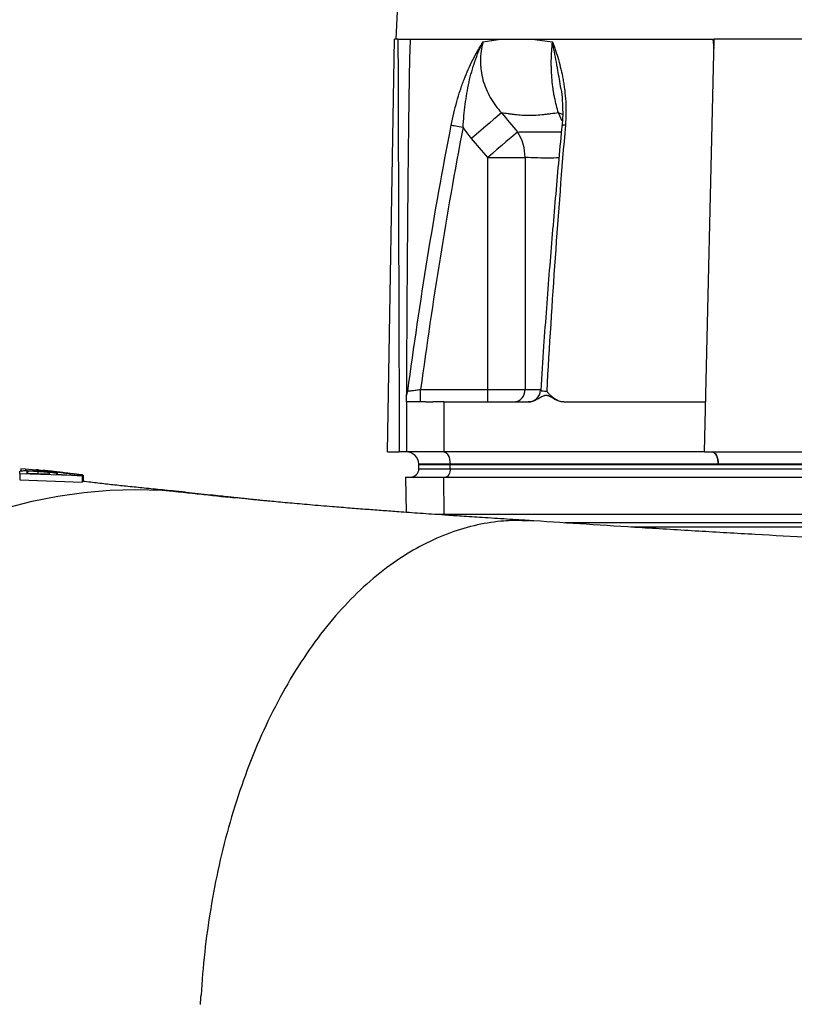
# Model space of a CAD drawing. Header units: millimetres. Extents: x 537 to 1439, y 660 to 2507.
# Tile 5 of 9: x 711 to 897, y 1120 to 1356. Entities that reach past the tile are written whole.
import ezdxf

# ---------------------------------------------------------------- set-up
doc = ezdxf.new("R2010")
doc.units = ezdxf.units.MM

msp = doc.modelspace()

# ---------------------------------------------------------------- linework, layer by layer
at = {"color": 7, "linetype": 'Continuous', "lineweight": 25}
for p, q in [((824.41, 1859.42), (801.61, 1351.15)), ((799.58, 1252.15), (801.3, 1351.15)), ((802.1, 1351.15), (801.3, 1351.15)), ((805.01, 1351.15), (877.85, 1351.15)), ((875.59, 1252.15), (877.95, 1351.15)), ((877.89, 1348.85), (877.68, 1351.15)), ((939.98, 1351.15), (877.95, 1351.15)), ((823.63, 1322.76), (832.57, 1322.76)), ((823.63, 1267.15), (823.63, 1322.76)), ((832.57, 1322.76), (832.57, 1267.15)), ((807.55, 1264.15), (807.55, 1267.15)), ((807.55, 1267.15), (823.63, 1267.15)), ((823.63, 1264.15), (823.63, 1267.15)), ((823.63, 1267.15), (832.57, 1267.15)), ((804.12, 1264.15), (804.12, 1252.15)), ((813.12, 1264.15), (813.12, 1252.15)), ((813.12, 1264.15), (833.33, 1264.15)), ((833.31, 1264.15), (833.34, 1264.15)), ((841.89, 1264.15), (875.87, 1264.15)), ((799.58, 1252.15), (802.42, 1252.15)), ((813.12, 1252.15), (804.12, 1252.15)), ((875.59, 1252.15), (813.12, 1252.15)), ((875.59, 1252.15), (940.61, 1252.15)), ((814.62, 1249.25), (807.12, 1249.25)), ((807.12, 1249.25), (807.12, 1249.15)), ((807.12, 1249.15), (814.62, 1249.15)), ((807.12, 1248.15), (807.12, 1249.15)), ((814.62, 1249.25), (814.62, 1249.15)), ((878.9, 1249.25), (814.62, 1249.25)), ((814.62, 1249.15), (1009.12, 1249.15)), ((814.62, 1248.15), (814.62, 1249.15)), ((944.83, 1249.25), (878.9, 1249.25)), ((711.42, 1247.5), (711.42, 1247.45)), ((711.42, 1246.94), (711.42, 1247.41)), ((726.42, 1246.41), (711.42, 1246.94)), ((711.42, 1246.94), (711.42, 1245.44)), ((711.7, 1248.11), (711.7, 1247.59)), ((712.79, 1248.06), (711.7, 1248.11)), ((712.79, 1248.06), (712.79, 1247.68)), ((715.27, 1247.77), (712.79, 1248.06)), ((713.15, 1247.37), (713.15, 1247.1)), ((713.15, 1247.1), (718.54, 1246.94)), ((713.29, 1247.49), (713.29, 1247.1)), ((715.27, 1247.87), (715.27, 1247.85)), ((715.27, 1247.85), (715.27, 1247.59)), ((715.93, 1247.84), (715.46, 1247.9)), ((715.79, 1247.46), (715.79, 1247.02)), ((718.54, 1246.94), (718.54, 1247.13)), ((719.05, 1247.51), (719.05, 1247.28)), ((719.5, 1247.46), (719.5, 1247.23)), ((720.27, 1247.03), (720.27, 1246.86)), ((720.27, 1246.86), (726.42, 1246.47)), ((720.41, 1247.32), (720.41, 1246.85)), ((721.79, 1247.2), (721.64, 1247.21)), ((723.52, 1246.96), (723.52, 1246.65)), ((726.2, 1246.66), (724.75, 1246.84)), ((726.42, 1246.47), (726.42, 1246.41)), ((726.42, 1246.41), (726.42, 1244.91)), ((726.61, 1246.6), (726.61, 1245.09)), ((807.12, 1248.15), (814.62, 1248.15)), ((814.62, 1248.15), (1009.12, 1248.15)), ((711.42, 1245.44), (726.42, 1244.91)), ((803.91, 1246.15), (804.06, 1237.67)), ((803.91, 1246.15), (813.01, 1246.15)), ((813.01, 1246.15), (813.09, 1237.15)), ((813.01, 1246.15), (1007.51, 1246.15)), ((813.09, 1237.15), (811.28, 1237.15)), ((1007.59, 1237.15), (813.09, 1237.15)), ((833.97, 1235.67), (833.67, 1235.69)), ((834.69, 1235.62), (833.97, 1235.66))]:
    msp.add_line(p, q, dxfattribs=at)
at = {"color": 8, "linetype": 'Continuous', "lineweight": 25}
for p, q in [((841.51, 1331.42), (840.6, 1333.45)), ((832.57, 1267.15), (836.18, 1267.15)), ((720.13, 1247.37), (720.13, 1247.1)), ((833.97, 1235.66), (833.49, 1235.7)), ((1009.12, 1235.15), (842.1, 1235.15)), ((1009.12, 1234.15), (857.92, 1234.15))]:
    msp.add_line(p, q, dxfattribs=at)
at = {"color": 7, "linetype": 'Continuous', "lineweight": 25, "flags": 128}
for points in [[(826.93, 1333.45), (826.46, 1333.05), (825.83, 1332.51), (825.05, 1331.85), (824.15, 1331.09), (823.14, 1330.23), (822.05, 1329.31), (820.9, 1328.33), (819.73, 1327.34)], [(814.89, 1330.54), (815.06, 1330.5), (815.3, 1330.46), (815.6, 1330.4), (815.96, 1330.33), (816.35, 1330.26), (816.79, 1330.17), (817.24, 1330.09), (817.71, 1330)], [(830.76, 1328.86), (830.28, 1328.45), (829.64, 1327.9), (828.87, 1327.24), (827.97, 1326.47), (826.98, 1325.62), (825.91, 1324.71), (824.78, 1323.74), (823.63, 1322.76)], [(813.12, 1252.15), (813.41, 1252.09), (813.68, 1251.93), (813.94, 1251.67), (814.16, 1251.31), (814.35, 1250.87), (814.49, 1250.37), (814.58, 1249.82), (814.62, 1249.25)], [(877.4, 1252.15), (877.69, 1252.1), (877.96, 1251.93), (878.22, 1251.67), (878.44, 1251.31), (878.63, 1250.87), (878.77, 1250.37), (878.86, 1249.83), (878.9, 1249.25)], [(814.62, 1248.15), (814.6, 1247.76), (814.54, 1247.38), (814.45, 1247.04), (814.33, 1246.74), (814.17, 1246.49), (814, 1246.3), (813.81, 1246.19), (813.62, 1246.15)], [(708.29, 1238.78), (714.39, 1240.36), (720.56, 1241.58), (726.77, 1242.46), (733.02, 1242.98), (739.29, 1243.15), (745.55, 1242.96), (751.8, 1242.42), (752.01, 1242.39)]]:
    msp.add_lwpolyline(points, dxfattribs=at)
at = {"color": 8, "linetype": 'Continuous', "lineweight": 25, "flags": 128}
msp.add_lwpolyline([(841.64, 1333.02), (841.59, 1333.05), (840.6, 1333.45)], dxfattribs=at)
at = {"color": 8, "linetype": 'Continuous', "lineweight": 25}
for centre, radius, start, end in [((842.11, 1329.51), 1.03, 82.3181, 131.8261), ((813.59, 1236.51), 0.645, 46.8079, 87.0165)]:
    msp.add_arc(centre, radius, start, end, dxfattribs=at)
at = {"color": 7, "linetype": 'Continuous', "lineweight": 25}
for centre, radius, start, end in [((821.85, 1322.9), 10.72, 359.2611, 33.8011), ((801.49, 1267.15), 3, 330.4894, 352.288), ((829.72, 1267), 2.85, 273.4021, 3.0394), ((833.31, 1267.15), 3, 270.0116, 356.3438), ((804.12, 1249.15), 3, 2, 89.9651), ((805.12, 1248.15), 2, 270, 0)]:
    msp.add_arc(centre, radius, start, end, dxfattribs=at)
msp.add_ellipse((1016.62, 3574.79), major_axis=(0, 12489.21), ratio=0.017455, start_param=1.749795, end_param=1.757857, dxfattribs=at)
for points, knots in [([(802.1, 1351.15), (802.27, 1351.15), (802.44, 1351.15), (802.76, 1351.15), (802.92, 1351.15), (803.23, 1351.15), (803.38, 1351.15), (803.67, 1351.15), (803.81, 1351.15), (804.07, 1351.15), (804.19, 1351.15), (804.42, 1351.15), (804.52, 1351.15), (804.7, 1351.15), (804.78, 1351.15), (804.91, 1351.15), (804.97, 1351.15), (805.01, 1351.15)], [0, 0, 0, 0, 0.125, 0.125, 0.25, 0.25, 0.375, 0.375, 0.5, 0.5, 0.625, 0.625, 0.75, 0.75, 0.875, 0.875, 1, 1, 1, 1]), ([(805.05, 1351.15), (804.99, 1349.68), (804.87, 1346.74), (804.81, 1342.29), (804.73, 1337.84), (804.67, 1333.26), (804.61, 1328.82), (804.56, 1324.17), (804.5, 1319.26), (804.45, 1313.67), (804.4, 1308.26), (804.34, 1300.78), (804.27, 1290.98), (804.19, 1278.53), (804.15, 1270), (804.13, 1265.81)], [0, 0, 0, 0, 0.052015, 0.10437, 0.156026, 0.208757, 0.26508, 0.312052, 0.37225, 0.437683, 0.508349, 0.562515, 0.700418, 0.852729, 1, 1, 1, 1]), ([(814.89, 1330.54), (815.27, 1332.46), (815.71, 1334.33), (816.47, 1337.05), (816.74, 1337.95), (817.18, 1339.28), (817.33, 1339.72), (817.63, 1340.58), (817.79, 1341.01), (818.59, 1343.11), (819.29, 1344.69), (820.43, 1346.95), (820.83, 1347.68), (821.45, 1348.76), (821.66, 1349.11), (821.98, 1349.63), (822.09, 1349.8), (822.31, 1350.14), (822.42, 1350.32), (822.52, 1350.48)], [0, 0, 0, 0, 0.25, 0.25, 0.375, 0.375, 0.4375, 0.4375, 0.5, 0.5, 0.75, 0.75, 0.875, 0.875, 0.9375, 0.9375, 0.96875, 0.96875, 1, 1, 1, 1]), ([(817.71, 1330), (817.83, 1331.85), (817.99, 1333.68), (818.35, 1336.38), (818.48, 1337.27), (818.79, 1339.05), (818.96, 1339.92), (819.53, 1342.5), (819.99, 1344.16), (820.82, 1346.59), (821.12, 1347.39), (821.62, 1348.57), (821.79, 1348.96), (822.06, 1349.53), (822.15, 1349.72), (822.34, 1350.1), (822.43, 1350.3), (822.52, 1350.48)], [0, 0, 0, 0, 0.25, 0.25, 0.375, 0.375, 0.5, 0.5, 0.75, 0.75, 0.875, 0.875, 0.9375, 0.9375, 0.96875, 0.96875, 1, 1, 1, 1]), ([(822.52, 1350.48), (822.1, 1348.99), (821.88, 1347.47), (821.88, 1345.53), (821.89, 1345.14), (821.94, 1344.37), (821.98, 1343.99), (822.13, 1342.86), (822.28, 1342.11), (822.68, 1340.64), (822.93, 1339.91), (823.52, 1338.48), (823.86, 1337.79), (824.99, 1335.81), (825.89, 1334.58), (826.93, 1333.45)], [0, 0, 0, 0, 0.25, 0.25, 0.3125, 0.3125, 0.375, 0.375, 0.5, 0.5, 0.625, 0.625, 0.75, 0.75, 1, 1, 1, 1]), ([(822.52, 1350.48), (823.2, 1350.59), (823.88, 1350.7), (824.94, 1350.87), (825.3, 1350.93), (826.02, 1351.04), (826.39, 1351.1), (826.76, 1351.15)], [0, 0, 0, 0, 0.5, 0.5, 0.75, 0.75, 1, 1, 1, 1]), ([(834.32, 1351.15), (834.71, 1351.1), (835.1, 1351.04), (835.89, 1350.93), (837.09, 1350.76), (838.32, 1350.59), (839.16, 1350.48)], [0, 0, 0, 0, 0.25, 0.25, 0.5, 1, 1, 1, 1]), ([(840.6, 1333.45), (840.23, 1334.58), (839.92, 1335.81), (839.59, 1337.46), (839.53, 1337.8), (839.41, 1338.49), (839.35, 1338.84), (839.2, 1339.91), (839.12, 1340.64), (838.99, 1342.11), (838.94, 1342.86), (838.89, 1343.99), (838.88, 1344.38), (838.87, 1345.15), (838.87, 1345.54), (838.89, 1347.47), (838.99, 1348.99), (839.16, 1350.48)], [0, 0, 0, 0, 0.25, 0.25, 0.3125, 0.3125, 0.375, 0.375, 0.5, 0.5, 0.625, 0.625, 0.6875, 0.6875, 0.75, 0.75, 1, 1, 1, 1]), ([(839.16, 1350.48), (839.19, 1350.4), (839.22, 1350.31), (839.28, 1350.14), (839.38, 1349.89), (839.59, 1349.29), (839.78, 1348.76), (840.13, 1347.69), (840.36, 1346.96), (841, 1344.71), (841.38, 1343.13), (841.76, 1341.03), (841.83, 1340.6), (841.96, 1339.73), (842.02, 1339.29), (842.18, 1337.96), (842.26, 1337.06), (842.42, 1334.33), (842.41, 1332.46), (842.25, 1330.54)], [0, 0, 0, 0, 0.015625, 0.015625, 0.03125, 0.0625, 0.125, 0.125, 0.25, 0.25, 0.5, 0.5, 0.5625, 0.5625, 0.625, 0.625, 0.75, 0.75, 1, 1, 1, 1]), ([(841.16, 1339.33), (841.16, 1339.29), (841.33, 1338.36), (841.51, 1336.43), (841.62, 1333.64), (841.59, 1331.58), (841.44, 1330.47), (841.42, 1330.28)], [0, 0, 0, 0, 0.012636, 0.341308, 0.64937, 0.937851, 1, 1, 1, 1]), ([(840.6, 1333.45), (839.98, 1333.37), (839.08, 1333.26), (838.19, 1333.15), (837.6, 1333.07), (837.31, 1333.03), (835.85, 1332.86), (834.7, 1332.78), (832.42, 1332.78), (831.29, 1332.86), (829.9, 1333.03), (829.62, 1333.07), (829.07, 1333.15), (828.8, 1333.19), (827.99, 1333.3), (827.46, 1333.37), (826.93, 1333.45)], [0, 0, 0, 0, 0.125, 0.1875, 0.1875, 0.25, 0.25, 0.5, 0.5, 0.75, 0.75, 0.8125, 0.8125, 0.875, 0.875, 1, 1, 1, 1]), ([(804.47, 1266.75), (805.91, 1277.43), (807.48, 1288.09), (810.93, 1309.36), (812.82, 1319.96), (814.89, 1330.54)], [0, 0, 0, 0, 0.5, 0.5, 1, 1, 1, 1]), ([(817.71, 1330), (815.71, 1319.57), (813.89, 1309.12), (810.52, 1288.17), (808.98, 1277.67), (807.55, 1267.15)], [0, 0, 0, 0, 0.5, 0.5, 1, 1, 1, 1]), ([(841.41, 1330.28), (841.39, 1330.07), (840.83, 1324.32), (839.79, 1312.82), (838.35, 1295.45), (837.19, 1280.09), (836.55, 1270.47), (836.32, 1266.95)], [0, 0, 0, 0, 0.010371, 0.27383, 0.54629, 0.833993, 1, 1, 1, 1]), ([(842.25, 1330.54), (841.34, 1319.96), (840.53, 1309.36), (839.04, 1288.09), (838.37, 1277.43), (837.76, 1266.75)], [0, 0, 0, 0, 0.5, 0.5, 1, 1, 1, 1]), ([(804.12, 1264.15), (804.12, 1264.21), (804.12, 1264.32), (804.12, 1264.99), (804.12, 1265.73), (804.12, 1265.67), (804.12, 1265.66)], [0, 0, 0, 0, 0.291172, 0.620969, 0.950233, 1, 1, 1, 1]), ([(804.47, 1266.75), (804.47, 1266.75), (804.56, 1266.76), (804.8, 1266.79), (804.9, 1266.8), (805.13, 1266.83), (805.26, 1266.85), (805.54, 1266.89), (805.7, 1266.91), (806.04, 1266.95), (806.21, 1266.98), (806.58, 1267.02), (806.77, 1267.05), (807.16, 1267.1), (807.35, 1267.12), (807.55, 1267.15)], [0, 0, 0, 0, 0.25, 0.25, 0.375, 0.375, 0.5, 0.5, 0.625, 0.625, 0.75, 0.75, 0.875, 0.875, 1, 1, 1, 1]), ([(841.89, 1264.15), (841.51, 1264.15), (841.14, 1264.21), (840.42, 1264.43), (840.06, 1264.59), (839.38, 1264.95), (839.05, 1265.15), (838.54, 1265.43), (838.37, 1265.52), (838.1, 1265.62), (838.01, 1265.64), (837.82, 1265.68), (837.72, 1265.69), (837.53, 1265.7), (837.44, 1265.69), (837.25, 1265.65), (837.16, 1265.63), (836.88, 1265.53), (836.71, 1265.44), (836.19, 1265.17), (835.86, 1264.96), (835.17, 1264.6), (834.82, 1264.44), (834.09, 1264.22), (833.71, 1264.15), (833.33, 1264.15)], [0, 0, 0, 0, 0.125, 0.125, 0.25, 0.25, 0.375, 0.375, 0.4375, 0.4375, 0.46875, 0.46875, 0.5, 0.5, 0.53125, 0.53125, 0.5625, 0.5625, 0.625, 0.625, 0.75, 0.75, 0.875, 0.875, 1, 1, 1, 1]), ([(841.89, 1264.15), (841.47, 1264.15), (841.06, 1264.23), (840.28, 1264.51), (839.91, 1264.71), (839.23, 1265.19), (838.91, 1265.47), (838.46, 1265.93), (838.31, 1266.09), (838.03, 1266.41), (837.89, 1266.58), (837.76, 1266.75)], [0, 0, 0, 0, 0.25, 0.25, 0.5, 0.5, 0.75, 0.75, 0.875, 0.875, 1, 1, 1, 1]), ([(808.8, 1264.15), (808.7, 1264.15), (808.52, 1264.15), (808.25, 1264.15), (807.99, 1264.15), (807.74, 1264.15), (807.49, 1264.15), (807.26, 1264.15), (807.03, 1264.15), (806.58, 1264.15), (805.98, 1264.15), (805.31, 1264.15), (804.78, 1264.15), (804.46, 1264.15), (804.29, 1264.15), (804.19, 1264.15), (804.13, 1264.15), (804.12, 1264.15), (804.12, 1264.15)], [0, 0, 0, 0, 0.031278, 0.062496, 0.093671, 0.124817, 0.155953, 0.187093, 0.218256, 0.249456, 0.373927, 0.499002, 0.624284, 0.749251, 0.812094, 0.874744, 0.937335, 1, 1, 1, 1]), ([(808.8, 1264.15), (808.88, 1264.15), (809.06, 1264.15), (809.32, 1264.15), (809.6, 1264.15), (809.88, 1264.15), (810.16, 1264.15), (810.36, 1264.15), (810.45, 1264.15)], [0, 0, 0, 0, 0.166794, 0.333435, 0.5, 0.666565, 0.833206, 1, 1, 1, 1]), ([(813.12, 1264.15), (813, 1264.15), (812.77, 1264.15), (812.42, 1264.15), (812.08, 1264.15), (811.74, 1264.15), (811.41, 1264.15), (811.09, 1264.15), (810.77, 1264.15), (810.56, 1264.15), (810.45, 1264.15)], [0, 0, 0, 0, 0.1250078, 0.2498849, 0.3746954, 0.4995038, 0.6243743, 0.7493712, 0.8745585, 1, 1, 1, 1]), ([(804.12, 1252.15), (803.87, 1252.15), (803.6, 1252.15), (803.03, 1252.15), (802.72, 1252.15), (802.42, 1252.15)], [0, 0, 0, 0, 0.5, 0.5, 1, 1, 1, 1]), ([(878.9, 1249.25), (878.89, 1249.64), (878.85, 1250.02), (878.69, 1250.72), (878.58, 1251.04), (878.3, 1251.57), (878.14, 1251.79), (877.78, 1252.08), (877.59, 1252.15), (877.4, 1252.15)], [0, 0, 0, 0, 0.25, 0.25, 0.5, 0.5, 0.75, 0.75, 1, 1, 1, 1]), ([(711.42, 1247.41), (711.43, 1247.44), (711.44, 1247.48), (711.48, 1247.54), (711.53, 1247.56), (711.56, 1247.57)], [0, 0, 0, 0, 0.498704, 0.748907, 1, 1, 1, 1]), ([(711.56, 1247.57), (711.61, 1247.59), (711.66, 1247.6), (711.81, 1247.63), (711.9, 1247.64), (712.12, 1247.66), (712.26, 1247.67), (712.58, 1247.68), (712.76, 1247.68), (713.15, 1247.68), (713.36, 1247.67), (713.81, 1247.66), (714.04, 1247.65), (714.51, 1247.64), (714.75, 1247.62), (715.24, 1247.6), (715.49, 1247.58), (715.73, 1247.57)], [0, 0, 0, 0, 0.125, 0.125, 0.25, 0.25, 0.375, 0.375, 0.5, 0.5, 0.625, 0.625, 0.75, 0.75, 0.875, 0.875, 1, 1, 1, 1]), ([(713.29, 1247.49), (713.26, 1247.48), (713.2, 1247.46), (713.16, 1247.42), (713.16, 1247.39), (713.15, 1247.37)], [0, 0, 0, 0, 0.2501549, 0.5000173, 1, 1, 1, 1]), ([(715.79, 1247.46), (715.43, 1247.48), (714.79, 1247.51), (713.98, 1247.52), (713.48, 1247.51), (713.34, 1247.49), (713.29, 1247.49)], [0, 0, 0, 0, 0.341896, 0.597249, 0.853794, 1, 1, 1, 1]), ([(715.27, 1247.85), (715.28, 1247.86), (715.3, 1247.87), (715.57, 1247.87), (716.09, 1247.83), (716.89, 1247.75), (717.42, 1247.7), (717.67, 1247.67)], [0, 0, 0, 0, 0.224948, 0.455354, 0.689008, 0.848112, 1, 1, 1, 1]), ([(718.54, 1247.43), (718.27, 1247.46), (718.01, 1247.48), (717.5, 1247.53), (717.26, 1247.55), (716.91, 1247.59), (716.8, 1247.6), (716.59, 1247.62), (716.49, 1247.63), (716.31, 1247.65), (716.23, 1247.66), (716.07, 1247.68), (716, 1247.69), (715.81, 1247.72), (715.7, 1247.74), (715.53, 1247.77), (715.46, 1247.78), (715.36, 1247.81), (715.32, 1247.82), (715.28, 1247.83), (715.27, 1247.84), (715.27, 1247.85)], [0, 0, 0, 0, 0.125, 0.125, 0.25, 0.25, 0.3125, 0.3125, 0.375, 0.375, 0.4375, 0.4375, 0.5, 0.5, 0.625, 0.625, 0.75, 0.75, 0.875, 0.875, 1, 1, 1, 1]), ([(715.73, 1247.57), (715.9, 1247.56), (716.07, 1247.54), (716.4, 1247.52), (716.57, 1247.51), (716.89, 1247.48), (717.06, 1247.47), (717.38, 1247.44), (717.54, 1247.43), (718, 1247.39), (718.29, 1247.36), (718.7, 1247.32), (718.83, 1247.31), (719.08, 1247.28), (719.2, 1247.27), (719.41, 1247.24), (719.5, 1247.23), (719.66, 1247.2), (719.74, 1247.19), (719.92, 1247.16), (720.02, 1247.14), (720.16, 1247.11), (720.2, 1247.09), (720.26, 1247.06), (720.26, 1247.04), (720.27, 1247.03)], [0, 0, 0, 0, 0.0625, 0.0625, 0.125, 0.125, 0.1875, 0.1875, 0.25, 0.25, 0.375, 0.375, 0.4375, 0.4375, 0.5, 0.5, 0.5625, 0.5625, 0.625, 0.625, 0.75, 0.75, 0.875, 0.875, 1, 1, 1, 1]), ([(718.54, 1247.13), (718.53, 1247.14), (718.53, 1247.15), (718.5, 1247.17), (718.47, 1247.19), (718.39, 1247.21), (718.34, 1247.22), (718.19, 1247.25), (718.1, 1247.26), (717.85, 1247.3), (717.71, 1247.31), (717.46, 1247.34), (717.37, 1247.34), (717.19, 1247.36), (717.1, 1247.37), (716.9, 1247.38), (716.81, 1247.39), (716.61, 1247.41), (716.51, 1247.41), (716.31, 1247.43), (716.2, 1247.43), (716, 1247.45), (715.9, 1247.45), (715.79, 1247.46)], [0, 0, 0, 0, 0.125, 0.125, 0.25, 0.25, 0.375, 0.375, 0.5, 0.5, 0.625, 0.625, 0.6875, 0.6875, 0.75, 0.75, 0.8125, 0.8125, 0.875, 0.875, 0.9375, 0.9375, 1, 1, 1, 1]), ([(717.58, 1247.66), (717.52, 1247.67), (717.47, 1247.67), (717.37, 1247.68), (717.33, 1247.68), (717.22, 1247.69), (717.16, 1247.7), (717.07, 1247.7), (717.04, 1247.7), (717.01, 1247.69), (717, 1247.69), (717, 1247.69)], [0, 0, 0, 0, 0.125, 0.125, 0.25, 0.25, 0.5, 0.5, 0.75, 0.75, 1, 1, 1, 1]), ([(717, 1247.69), (717, 1247.69), (717, 1247.68), (717.02, 1247.67), (717.04, 1247.67), (717.08, 1247.66), (717.11, 1247.65), (717.19, 1247.64), (717.25, 1247.63), (717.39, 1247.61), (717.48, 1247.6), (717.68, 1247.58), (717.8, 1247.56), (718.05, 1247.54), (718.18, 1247.52), (718.45, 1247.5), (718.59, 1247.48), (718.73, 1247.47)], [0, 0, 0, 0, 0.125, 0.125, 0.25, 0.25, 0.375, 0.375, 0.5, 0.5, 0.625, 0.625, 0.75, 0.75, 0.875, 0.875, 1, 1, 1, 1]), ([(719.05, 1247.51), (718.92, 1247.53), (718.78, 1247.54), (718.52, 1247.57), (718.39, 1247.58), (718.13, 1247.61), (718, 1247.62), (717.83, 1247.64), (717.78, 1247.65), (717.67, 1247.66), (717.62, 1247.66), (717.58, 1247.66)], [0, 0, 0, 0, 0.25, 0.25, 0.5, 0.5, 0.75, 0.75, 0.875, 0.875, 1, 1, 1, 1]), ([(721.52, 1247.23), (721.38, 1247.25), (720.19, 1247.39), (718.94, 1247.53), (717.84, 1247.65)], [0, 0, 0, 0, 0.118542, 1, 1, 1, 1]), ([(719.5, 1247.46), (719.42, 1247.47), (719.35, 1247.48), (719.28, 1247.49), (719.24, 1247.49), (719.2, 1247.5), (719.16, 1247.5), (719.13, 1247.5), (719.09, 1247.51), (719.05, 1247.51)], [0, 0, 0, 0, 0.0002252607, 0.0002252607, 0.0002252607, 0.0003379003, 0.0003379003, 0.0003379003, 0.000450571, 0.000450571, 0.000450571, 0.000450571]), ([(720.13, 1247.37), (720.1, 1247.38), (720.03, 1247.39), (719.86, 1247.42), (719.64, 1247.45), (719.5, 1247.46)], [0, 0, 0, 0, 0.250126, 0.500307, 1, 1, 1, 1]), ([(720.41, 1247.32), (720.37, 1247.32), (720.31, 1247.33), (720.22, 1247.35), (720.17, 1247.36), (720.13, 1247.37)], [0, 0, 0, 0, 0.250079, 0.500166, 1, 1, 1, 1]), ([(723.52, 1246.96), (723.15, 1247), (722.4, 1247.08), (721.44, 1247.18), (720.76, 1247.26), (720.53, 1247.3), (720.41, 1247.32)], [0, 0, 0, 0, 0.2563898, 0.5147518, 0.755043, 1, 1, 1, 1]), ([(721.52, 1247.23), (721.55, 1247.23), (721.69, 1247.21), (721.76, 1247.2), (721.83, 1247.19)], [0, 0, 0, 0, 0.195725, 1, 1, 1, 1]), ([(723.31, 1247.01), (723.19, 1247.02), (722.95, 1247.05), (722.44, 1247.12), (722.05, 1247.16), (721.79, 1247.2)], [0, 0, 0, 0, 0.250321, 0.50106, 1, 1, 1, 1]), ([(721.83, 1247.19), (721.87, 1247.18), (721.95, 1247.17), (722.09, 1247.15), (722.4, 1247.11), (722.79, 1247.06), (723.15, 1247.02), (723.35, 1247), (723.41, 1246.99)], [0, 0, 0, 0, 0.251541, 0.503724, 0.656873, 0.810867, 0.947469, 1, 1, 1, 1]), ([(723.41, 1246.99), (723.59, 1246.97), (723.94, 1246.93), (724.35, 1246.89), (724.64, 1246.85), (724.72, 1246.84), (724.75, 1246.84)], [0, 0, 0, 0, 0.281701, 0.532549, 0.772438, 1, 1, 1, 1]), ([(726.61, 1246.6), (726.58, 1246.61), (726.53, 1246.62), (726, 1246.69), (725.26, 1246.77), (724.39, 1246.87), (723.79, 1246.93), (723.52, 1246.96)], [0, 0, 0, 0, 0.283624, 0.473465, 0.663949, 0.847458, 1, 1, 1, 1]), ([(750.57, 1242.55), (748.91, 1242.72), (745.76, 1243.04), (741.39, 1243.47), (737.48, 1243.87), (733.91, 1244.25), (730.28, 1244.66), (727.83, 1244.95), (726.48, 1245.11), (726.42, 1245.12)], [0, 0, 0, 0, 0.202231, 0.386019, 0.553832, 0.708197, 0.856085, 0.993735, 1, 1, 1, 1]), ([(751.35, 1242.45), (751.06, 1242.49), (750.37, 1242.59), (749.58, 1242.65), (749.05, 1242.7), (748.88, 1242.71), (748.79, 1242.72), (748.76, 1242.72), (748.79, 1242.72), (749.23, 1242.67), (751.16, 1242.45), (755.78, 1241.94), (760.1, 1241.48), (762.89, 1241.18)], [0, 0, 0, 0, 0.033494, 0.079427, 0.090862, 0.097523, 0.101941, 0.105693, 0.110497, 0.128461, 0.19901, 0.480798, 1, 1, 1, 1]), ([(770.66, 1240.41), (770.47, 1240.43), (769.07, 1240.57), (767.28, 1240.76), (765.27, 1240.97), (764.03, 1241.1), (762.74, 1241.23), (761.23, 1241.39), (759.35, 1241.59), (756.95, 1241.85), (754.2, 1242.15), (752.31, 1242.36), (751.35, 1242.47)], [0, 0, 0, 0, 0.029061, 0.210912, 0.273001, 0.335831, 0.400773, 0.47054, 0.565549, 0.689968, 0.843741, 1, 1, 1, 1]), ([(833.98, 1235.67), (832.05, 1235.8), (828.11, 1236.06), (822.56, 1236.4), (817.6, 1236.73), (813.57, 1237), (810.28, 1237.23), (807.45, 1237.42), (804.82, 1237.61), (801.84, 1237.83), (798.45, 1238.08), (794.55, 1238.37), (790.48, 1238.69), (785.86, 1239.06), (780.99, 1239.47), (776.18, 1239.89), (771.91, 1240.29), (768.43, 1240.62), (765.38, 1240.92), (763.15, 1241.15), (761.78, 1241.3), (761.35, 1241.35)], [0, 0, 0, 0, 0.061257, 0.12541, 0.180468, 0.226328, 0.263011, 0.295682, 0.327557, 0.358631, 0.406015, 0.45615, 0.510983, 0.570466, 0.650836, 0.727894, 0.800776, 0.869684, 0.917515, 0.974313, 1, 1, 1, 1]), ([(827.52, 1235.6), (823.32, 1235.27), (819.01, 1234.36), (812.51, 1231.99), (810.34, 1231.04), (806.01, 1228.8), (803.86, 1227.51), (799.6, 1224.6), (797.49, 1222.97), (793.35, 1219.37), (791.32, 1217.41), (787.36, 1213.17), (785.44, 1210.89), (781.71, 1206.04), (779.92, 1203.46), (776.48, 1198.06), (774.84, 1195.22), (771.74, 1189.33), (770.27, 1186.28), (767.53, 1179.99), (766.25, 1176.76), (763.9, 1170.16), (762.82, 1166.8), (760.87, 1159.99), (760, 1156.54), (758.45, 1149.61), (757.78, 1146.12), (756.06, 1135.68), (755.3, 1128.73), (754.9, 1121.95)], [0, 0, 0, 0, 0.125, 0.125, 0.1875, 0.1875, 0.25, 0.25, 0.3125, 0.3125, 0.375, 0.375, 0.4375, 0.4375, 0.5, 0.5, 0.5625, 0.5625, 0.625, 0.625, 0.6875, 0.6875, 0.75, 0.75, 0.8125, 0.8125, 0.875, 0.875, 1, 1, 1, 1]), ([(834.57, 1235.62), (834.49, 1235.63), (834.17, 1235.66), (834.06, 1235.66), (833.98, 1235.67)], [0, 0, 0, 0, 0.239312, 1, 1, 1, 1]), ([(1394.09, 1119.67), (1394.09, 1119.69), (1394.01, 1120.49), (1393.78, 1122.21), (1393.39, 1124.79), (1392.66, 1128.74), (1391.52, 1133.57), (1389.87, 1138.91), (1388.23, 1143.31), (1386.62, 1147.08), (1384.99, 1150.47), (1383.13, 1154), (1381.07, 1157.53), (1378.85, 1160.95), (1376.88, 1163.74), (1375.07, 1166.15), (1373.65, 1167.95), (1372.56, 1169.3), (1371.36, 1170.69), (1370.18, 1172), (1368.68, 1173.6), (1366.85, 1175.45), (1364.82, 1177.37), (1363.03, 1178.97), (1361.3, 1180.45), (1359.32, 1182.06), (1356.83, 1183.97), (1353.58, 1186.28), (1349.48, 1188.93), (1345.58, 1191.16), (1342.27, 1192.87), (1339.76, 1194.09), (1336.97, 1195.34), (1334.13, 1196.52), (1331.15, 1197.66), (1328, 1198.76), (1324.81, 1199.78), (1321.69, 1200.68), (1318.95, 1201.41), (1316.71, 1201.96), (1314.45, 1202.49), (1311.8, 1203.07), (1308.84, 1203.67), (1306.14, 1204.19), (1303.89, 1204.59), (1302.02, 1204.91), (1300.26, 1205.21), (1298.54, 1205.48), (1296.72, 1205.77), (1294.64, 1206.08), (1291.47, 1206.54), (1287.48, 1207.09), (1282.96, 1207.67), (1278.99, 1208.15), (1275.43, 1208.57), (1272.16, 1208.94), (1269.13, 1209.27), (1266.41, 1209.55), (1263.78, 1209.82), (1261.04, 1210.1), (1257.85, 1210.41), (1254.05, 1210.76), (1249.57, 1211.16), (1244.48, 1211.6), (1238.76, 1212.08), (1232.48, 1212.58), (1225.82, 1213.09), (1219.08, 1213.59), (1211.33, 1214.15), (1202.68, 1214.76), (1193.28, 1215.4), (1184.57, 1215.98), (1177.11, 1216.47), (1170.83, 1216.88), (1165.36, 1217.23), (1159.56, 1217.6), (1153.12, 1218), (1145.87, 1218.45), (1137.84, 1218.93), (1128.8, 1219.46), (1118.71, 1220.03), (1107.57, 1220.65), (1095.35, 1221.31), (1082.07, 1222.01), (1067.74, 1222.77), (1052.37, 1223.58), (1037.66, 1224.36), (1023.8, 1225.09), (1010.96, 1225.77), (997.65, 1226.48), (983.89, 1227.21), (969.74, 1227.95), (955.27, 1228.7), (941.18, 1229.44), (927.52, 1230.16), (914.32, 1230.87), (901.02, 1231.61), (887.58, 1232.37), (874.03, 1233.16), (860.5, 1233.98), (847.21, 1234.81), (838.85, 1235.36), (834.69, 1235.63)], [0, 0, 0, 0, 0.000077, 0.003318, 0.007063, 0.010744, 0.019708, 0.027361, 0.033654, 0.039231, 0.044406, 0.049174, 0.055563, 0.061056, 0.065716, 0.069664, 0.073942, 0.077937, 0.081679, 0.085172, 0.088422, 0.09412, 0.098968, 0.101965, 0.10482, 0.108545, 0.113304, 0.119105, 0.126961, 0.136153, 0.140198, 0.144452, 0.149165, 0.154933, 0.161879, 0.168995, 0.17708, 0.185063, 0.1919, 0.197615, 0.202784, 0.211637, 0.221114, 0.229804, 0.235806, 0.241343, 0.246576, 0.251509, 0.256494, 0.262535, 0.269692, 0.283605, 0.295607, 0.305563, 0.314275, 0.322161, 0.329232, 0.335509, 0.34098, 0.346999, 0.354227, 0.362666, 0.372316, 0.383183, 0.394547, 0.406999, 0.419922, 0.432267, 0.444012, 0.461438, 0.477322, 0.491683, 0.504536, 0.513584, 0.521725, 0.530462, 0.540765, 0.551489, 0.563507, 0.576822, 0.591438, 0.60736, 0.624583, 0.643098, 0.662882, 0.683937, 0.70628, 0.723038, 0.740465, 0.758546, 0.777272, 0.796657, 0.816718, 0.837438, 0.856068, 0.875118, 0.894638, 0.914726, 0.935497, 0.956896, 0.978542, 1, 1, 1, 1])]:
    msp.add_open_spline(points, degree=3, knots=knots, dxfattribs=at)
at = {"color": 8, "linetype": 'Continuous', "lineweight": 25}
for points, knots in [([(841.14, 1339.33), (840.92, 1340.78), (840.42, 1344.05), (839.68, 1347.69), (839.27, 1349.89), (839.16, 1350.47), (839.16, 1350.48)], [0, 0, 0, 0, 0.3668065, 0.8282043, 0.997714, 1, 1, 1, 1]), ([(830.76, 1328.86), (831.03, 1328.86), (832.77, 1328.89), (836.02, 1328.92), (839.57, 1328.89), (841.28, 1328.87)], [0, 0, 0, 0, 0.089545, 0.56113, 1, 1, 1, 1]), ([(840.71, 1322.66), (839.87, 1322.64), (837.25, 1322.55), (834.65, 1322.68), (832.85, 1322.75), (832.57, 1322.76)], [0, 0, 0, 0, 0.285441, 0.886962, 1, 1, 1, 1]), ([(836.35, 1266.95), (836.33, 1266.93), (836.3, 1266.87), (836.61, 1266.8), (837.14, 1266.76), (837.59, 1266.75), (837.76, 1266.75)], [0, 0, 0, 0, 0.14974, 0.480307, 0.805416, 1, 1, 1, 1]), ([(833.98, 1235.67), (833.92, 1235.67), (833.69, 1235.69), (833.5, 1235.7), (833.35, 1235.7)], [0, 0, 0, 0, 0.2271442, 1, 1, 1, 1])]:
    msp.add_open_spline(points, degree=3, knots=knots, dxfattribs=at)
at = {"color": 7, "linetype": 'Continuous', "lineweight": 25}
for points in [[(826.93, 1333.45), (828.21, 1331.92), (829.48, 1330.39), (830.76, 1328.86)], [(819.73, 1327.34), (819.01, 1328.19), (818.34, 1329.08), (817.71, 1330)], [(823.63, 1322.76), (822.33, 1324.28), (821.03, 1325.81), (819.73, 1327.34)], [(878.9, 1249.25), (878.9, 1249.25), (878.9, 1249.25), (878.9, 1249.25)], [(718.73, 1247.47), (718.67, 1247.46), (718.6, 1247.45), (718.54, 1247.43)], [(831.85, 1235.75), (830.42, 1235.77), (828.98, 1235.72), (827.52, 1235.6)], [(831.85, 1235.75), (832.4, 1235.74), (832.95, 1235.72), (833.5, 1235.69)], [(833.35, 1235.7), (833.4, 1235.7), (833.45, 1235.7), (833.49, 1235.7)], [(754.78, 1119.72), (754.81, 1120.45), (754.85, 1121.2), (754.9, 1121.95)]]:
    msp.add_open_spline(points, degree=3, dxfattribs=at)

doc.saveas('drawing.dxf')
